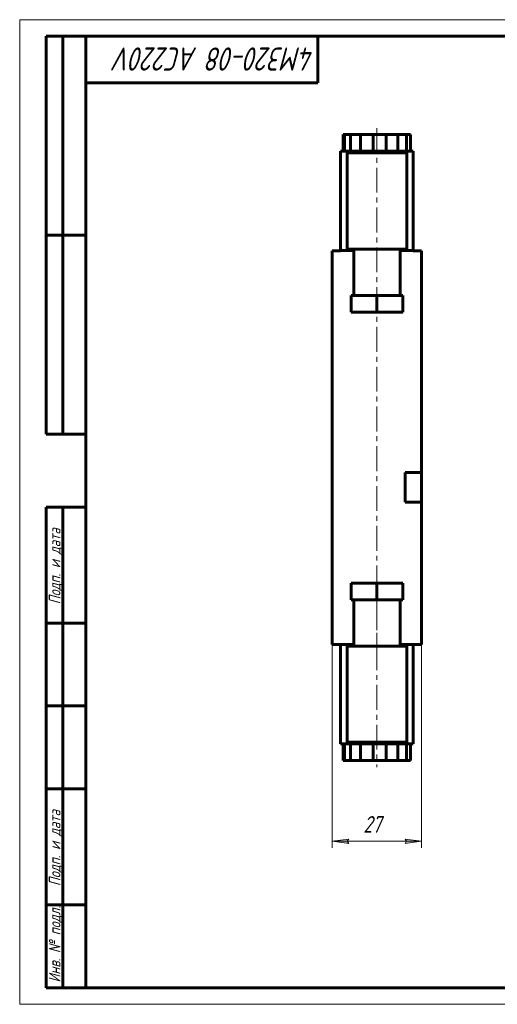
# Model space of a CAD drawing. Header units: millimetres. Extents: x 0 to 420, y 0 to 297.
# Tile 1 of 2: x 0 to 144, y 0 to 297. Entities that reach past the tile are written whole.
import ezdxf

# ---------------------------------------------------------------- set-up
doc = ezdxf.new("R2010")
doc.units = ezdxf.units.MM
for name, pattern in [('K5LT_AXLED', [12, 7.5, -1.5, 1.5, -1.5]), ('K5LT_BASIC', [0]), ('K5LT_THIN', [0])]:
    doc.linetypes.add(name, pattern=pattern)
doc.layers.add('Системный слой', color=7, linetype='Continuous')
doc.layers.add('Системный слой (1)', color=251, linetype='Continuous', true_color=0x6c6c6c)
doc.styles.add('KDIMTEXTSTYLE', font='txt', dxfattribs={"width": 0.96, "oblique": 15, "height": 5})
doc.styles.add('KTEXTSTYLE', font='txt', dxfattribs={"width": 0.96, "height": 5})
doc.dimstyles.new('KDIMSTYLE (1.00)', dxfattribs={"dimtxt": 5, "dimasz": 1, "dimexe": 2, "dimexo": 0, "dimgap": 1, "dimtad": 1, "dimtxsty": 'KDIMTEXTSTYLE', "dimsah": 1, "dimcen": 0, "dimdle": 1, "dimadec": 0, "dimazin": 0, "dimtfac": 0.667, "dimtmove": 0, "dimatfit": 3, "dimfxl": 1, "dimtvp": 1, "dimtolj": 1, "dimtzin": 0, "dimarcsym": 0})

# ---------------------------------------------------------------- blocks, each defined once
blk = doc.blocks.new('U8')
at = {"layer": 'Системный слой (1)', "color": 143, "linetype": 'K5LT_BASIC', "lineweight": 60, "true_color": 0x33acca}
for p, q in [((96.81, 227.33), (100.81, 227.33)), ((114.81, 227.33), (118.81, 227.33))]:
    blk.add_line(p, q, dxfattribs=at)
blk = doc.blocks.new('U9')
at = {"layer": 'Системный слой (1)', "color": 143, "linetype": 'K5LT_BASIC', "lineweight": 60, "true_color": 0x33acca}
for p, q in [((96.81, 108.53), (100.81, 108.53)), ((114.81, 108.53), (118.81, 108.53))]:
    blk.add_line(p, q, dxfattribs=at)
blk = doc.blocks.new('D12')
at = {"layer": 'Системный слой (1)'}
for points in [[(94.31, 49.2), (99.31, 49.85), (98.81, 49.2), (99.31, 48.54)], [(116.31, 48.54), (121.31, 49.2), (116.31, 49.85), (116.81, 49.2)]]:
    blk.add_hatch(color=7, dxfattribs=at).paths.add_polyline_path(points)
at = {"layer": 'Системный слой (1)', "color": 7, "linetype": 'K5LT_THIN', "lineweight": 18, "true_color": 0xffffff}
for p, q in [((94.31, 108.53), (94.31, 47.2)), ((121.31, 108.53), (121.31, 47.2)), ((94.31, 49.2), (99.31, 49.85)), ((99.31, 48.54), (94.31, 49.2)), ((99.31, 49.85), (98.81, 49.2)), ((98.81, 49.2), (99.31, 48.54)), ((116.81, 49.2), (116.31, 49.85)), ((116.31, 49.85), (121.31, 49.2)), ((121.31, 49.2), (116.31, 48.54)), ((116.31, 48.54), (116.81, 49.2))]:
    blk.add_line(p, q, dxfattribs=at)
blk.add_wipeout([(103.73, 50.2), (103.73, 57.58), (111.57, 57.58), (111.57, 50.2)]).dxf.layer = 'Системный слой (1)'
blk.add_line((94.31, 49.2), (121.31, 49.2), dxfattribs=at)
at = {"layer": 'Системный слой (1)', "color": 7, "insert": (103.73, 56.78), "char_height": 5, "attachment_point": 1, "style": 'KTEXTSTYLE'}
blk.add_mtext('\\fArial|b0|c204|p34;\\H5.0;\\W1.000;\\Q15;\\fGOST Type AU|b0|i0|c204|p34;\\Q15;\\W0.960;27', dxfattribs=at)
blk = doc.blocks.new('KDIMARROW_01')
at = {"layer": 'Системный слой'}
blk.add_hatch(color=0, dxfattribs=at).paths.add_polyline_path([(-5, -0.66), (0, 0), (-5, 0.66), (-4.5, 0)])
at = {"layer": 'Системный слой', "color": 0, "linetype": 'K5LT_THIN', "lineweight": 18}
for p, q in [((-4.5, 0), (-5, 0.66)), ((-5, 0.66), (0, 0)), ((0, 0), (-5, -0.66)), ((-5, -0.66), (-4.5, 0))]:
    blk.add_line(p, q, dxfattribs=at)
at = {"layer": 'Системный слой (1)', "color": 0, "linetype": 'K5LT_THIN', "lineweight": 18}
blk.add_line((208.37, 167.93), (207.37, 167.93), dxfattribs=at)
blk = doc.blocks.new('U10')
at = {"color": 7, "linetype": 'K5LT_THIN', "lineweight": 18, "true_color": 0xffffff}
for p, q in [((0, 0), (0, 297)), ((0, 297), (420, 297)), ((420, 0), (0, 0))]:
    blk.add_line(p, q, dxfattribs=at)
at = {"color": 143, "linetype": 'K5LT_BASIC', "lineweight": 60, "true_color": 0x33acca}
for p, q in [((8, 172), (8, 292)), ((20, 292), (8, 292)), ((13, 172), (13, 292)), ((20, 5), (20, 292)), ((20, 292), (415, 292)), ((90, 292), (90, 278)), ((90, 278), (20, 278)), ((20, 232), (8, 232)), ((20, 172), (8, 172)), ((8, 5), (8, 150)), ((20, 150), (8, 150)), ((13, 5), (13, 150)), ((20, 115), (8, 115)), ((20, 90), (8, 90)), ((20, 65), (8, 65)), ((20, 30), (8, 30)), ((20, 5), (8, 5)), ((415, 5), (20, 5))]:
    blk.add_line(p, q, dxfattribs=at)
at = {"color": 7, "attachment_point": 1, "style": 'KTEXTSTYLE'}
for s, insert, char_height, rotation in [('\\fArial|b0|c204|p34;\\H5.0;\\W1.000;\\Q15;\\fGOST Type AU|b0|i0|c204|p34;\\Q15;\\W0.956;\\H7.00;4M320-08 AC220V', (89, 281.64), 7, 180), ('\\fArial|b0|c204|p34;\\H5.0;\\W1.000;\\Q15;\\fGOST Type AU|b0|i0|c204|p34;\\Q15;\\W0.960;\\H3.50;Подп. и дата', (8.82, 120.66), 3.5, 90), ('\\fArial|b0|c204|p34;\\H5.0;\\W1.000;\\Q15;\\fGOST Type AU|b0|i0|c204|p34;\\Q15;\\W0.960;\\H3.50;Подп. и дата', (8.82, 35.66), 3.5, 90), ('\\fArial|b0|c204|p34;\\H5.0;\\W1.000;\\Q15;\\fGOST Type AU|b0|i0|c204|p34;\\Q15;\\W0.960;\\H3.50;Инв. № подл.', (8.82, 6.57), 3.5, 90)]:
    blk.add_mtext(s, dxfattribs=dict(at, insert=insert, char_height=char_height, rotation=rotation))

msp = doc.modelspace()

# ---------------------------------------------------------------- linework, layer by layer
at = {"layer": 'Системный слой (1)', "color": 143, "linetype": 'K5LT_BASIC', "lineweight": 60, "true_color": 0x33acca}
for p, q in [((97.682, 262.328), (98.018, 262.328)), ((97.682, 257.328), (97.682, 262.328)), ((98.018, 262.328), (99.846, 262.328)), ((98.018, 257.328), (98.018, 262.328)), ((99.846, 262.328), (102.886, 262.328)), ((99.846, 257.328), (99.846, 262.328)), ((102.886, 262.328), (106.677, 262.328)), ((102.886, 257.328), (102.886, 262.328)), ((106.677, 257.328), (106.677, 262.328)), ((106.677, 262.328), (110.641, 262.328)), ((110.641, 257.328), (110.641, 262.328)), ((110.641, 262.328), (114.175, 262.328)), ((114.175, 262.328), (116.74, 262.328)), ((114.175, 257.328), (114.175, 262.328)), ((116.74, 262.328), (117.947, 262.328)), ((116.74, 257.328), (116.74, 262.328)), ((117.947, 257.328), (117.947, 262.328)), ((96.814, 257.328), (118.814, 257.328)), ((96.814, 227.328), (96.814, 257.328)), ((98.814, 256.828), (98.814, 227.828)), ((116.814, 256.828), (98.814, 256.828)), ((116.814, 227.828), (116.814, 256.828)), ((118.814, 227.328), (118.814, 257.328)), ((94.314, 227.328), (94.314, 108.528)), ((96.814, 227.328), (94.314, 227.328)), ((98.814, 227.828), (116.814, 227.828)), ((100.814, 227.828), (100.814, 213.828)), ((114.814, 227.828), (114.814, 213.828)), ((121.314, 227.328), (118.814, 227.328)), ((121.314, 227.328), (121.314, 160.428)), ((107.814, 213.828), (100.02, 213.828)), ((100.02, 213.828), (100.02, 208.828)), ((107.814, 213.828), (107.814, 208.828)), ((115.609, 213.828), (107.814, 213.828)), ((115.609, 213.828), (115.609, 208.828)), ((107.814, 208.828), (100.02, 208.828)), ((115.609, 208.828), (107.814, 208.828)), ((116.314, 151.428), (116.314, 160.428)), ((121.314, 160.428), (116.314, 160.428)), ((121.314, 151.428), (121.314, 160.428)), ((116.314, 151.428), (121.314, 151.428)), ((121.314, 151.428), (121.314, 108.528)), ((100.02, 122.028), (100.02, 127.028)), ((107.814, 127.028), (100.02, 127.028)), ((107.814, 122.028), (107.814, 127.028)), ((115.609, 127.028), (107.814, 127.028)), ((115.609, 122.028), (115.609, 127.028)), ((107.814, 122.028), (100.02, 122.028)), ((100.814, 108.028), (100.814, 122.028)), ((115.609, 122.028), (107.814, 122.028)), ((114.814, 108.028), (114.814, 122.028)), ((96.814, 108.528), (94.314, 108.528)), ((96.814, 108.528), (96.814, 78.528)), ((98.814, 108.028), (116.814, 108.028)), ((98.814, 79.028), (98.814, 108.028)), ((116.814, 108.028), (116.814, 79.028)), ((121.314, 108.528), (118.814, 108.528)), ((118.814, 108.528), (118.814, 78.528)), ((96.814, 78.528), (118.814, 78.528)), ((97.682, 78.528), (97.682, 73.528)), ((98.018, 78.528), (98.018, 73.528)), ((116.814, 79.028), (98.814, 79.028)), ((99.846, 78.528), (99.846, 73.528)), ((102.886, 78.528), (102.886, 73.528)), ((106.677, 78.528), (106.677, 73.528)), ((110.641, 78.528), (110.641, 73.528)), ((114.175, 78.528), (114.175, 73.528)), ((116.74, 78.528), (116.74, 73.528)), ((117.947, 78.528), (117.947, 73.528)), ((97.682, 73.528), (98.018, 73.528)), ((98.018, 73.528), (99.846, 73.528)), ((99.846, 73.528), (102.886, 73.528)), ((102.886, 73.528), (106.677, 73.528)), ((106.677, 73.528), (110.641, 73.528)), ((110.641, 73.528), (114.175, 73.528)), ((114.175, 73.528), (116.74, 73.528)), ((116.74, 73.528), (117.947, 73.528))]:
    msp.add_line(p, q, dxfattribs=at)
at = {"layer": 'Системный слой (1)', "color": 30, "linetype": 'K5LT_AXLED', "lineweight": 18, "true_color": 0xff8000}
for p, q in [((107.814, 264.328), (107.814, 71.528)), ((107.814, 124.028), (107.814, 106.028))]:
    msp.add_line(p, q, dxfattribs=at)

# ---------------------------------------------------------------- block references
at = {"layer": 'Системный слой (1)'}
for name in ['U8', 'U9']:
    msp.add_blockref(name, (0, 0), dxfattribs=at)

# ---------------------------------------------------------------- next in the draw order: dimensions: what is measured, and where the dimension line sits
at = {"layer": 'Системный слой (1)', "color": 7}
dim = msp.add_linear_dim(base=(94.314, 49.196), p1=(121.314, 108.528), p2=(94.314, 108.528), dimstyle='KDIMSTYLE (1.00)', override={"dimexo": 0, "dimpost": '\\fGOST Type AU|b0|c204|p34;\\H5.0;\\W0.960;\\Q15;<>', "dimblk1": 'KDIMARROW_01', "dimblk2": 'KDIMARROW_01', "dimse1": 0, "dimse2": 0, "dimclrt": 7, "dimtol": 1, "dimtp": 0, "dimtm": 0, "dimtdec": 5, "dimtolj": 1}, dxfattribs=at)
dim.commit()
dim.dimension.update_dxf_attribs({"geometry": 'D12', "text_midpoint": (107.814, 49.196), "dimtype": 160})

# ---------------------------------------------------------------- next in the draw order: block references
msp.add_blockref('U10', (0, 0))

doc.saveas('drawing.dxf')
